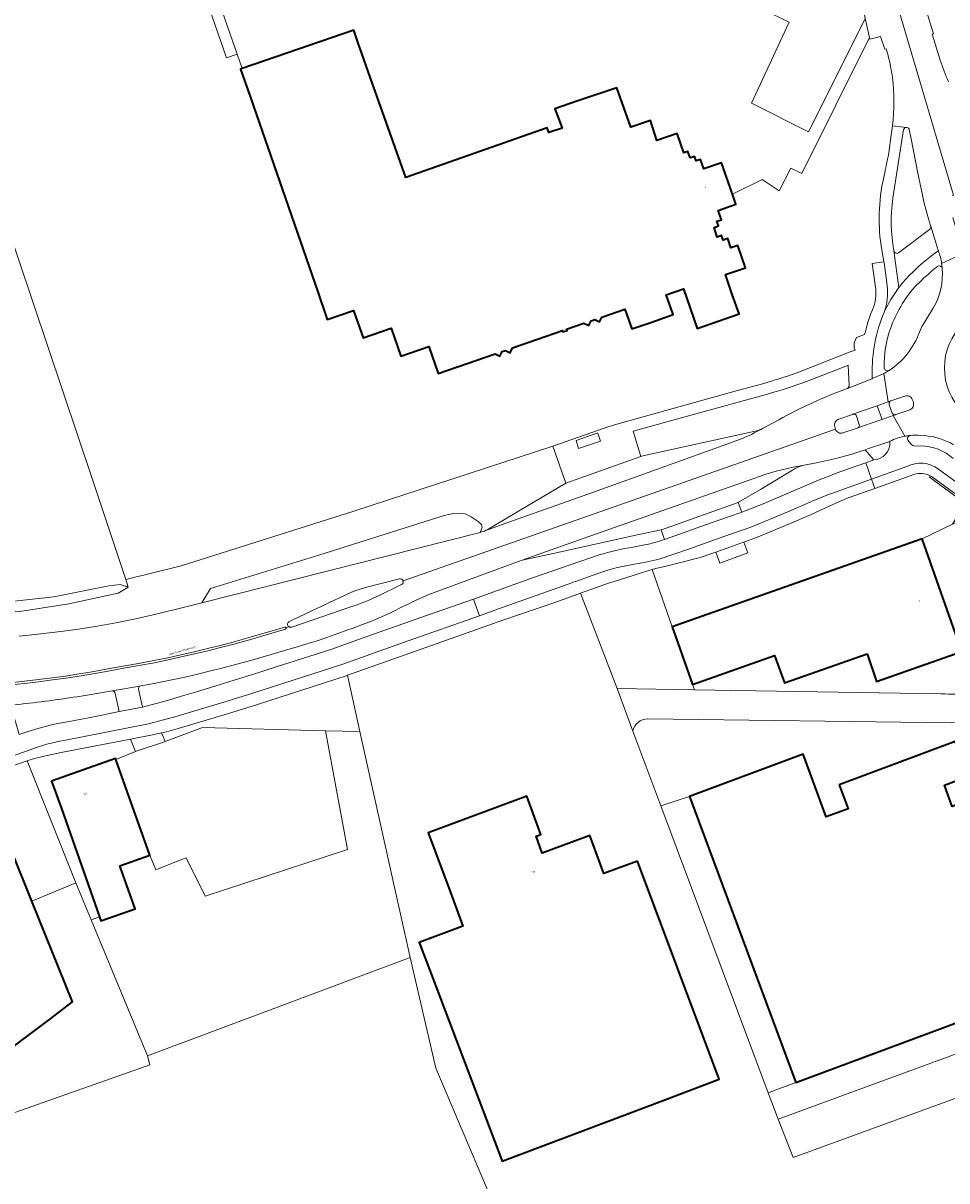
# Model space of a CAD drawing. Header units: metres. Extents: x 197700 to 204338, y 317132 to 325229.
# Tile 41 of 256: x 199081 to 199240, y 319132 to 319331. Entities that reach past the tile are written whole.
import ezdxf
from ezdxf.enums import TextEntityAlignment as Align

# ---------------------------------------------------------------- set-up
doc = ezdxf.new("R2010")
doc.units = ezdxf.units.M
for name, color, linetype, lineweight in [('B-WE-IE-TERREINAFSCHEIDING_KUNSTMATIG_HEKWERK-G', 20, 'IE-TERREINAFSCHEIDING-KUNSTMATIG', 18), ('B-WE-IE-TERREINAFSCHEIDING_KUNSTMATIG_MUUR-GV', 90, 'Continuous', 18), ('B-WE-OG-BEBOUWING-GV', 7, 'Continuous', 35), ('B-WE-OG-BEBOUWING-T18', 10, 'Continuous', 18), ('B-WE-OG-TERREIN_CULTUURSCHEIDING-GV', 7, 'Continuous', 18), ('B-WE-OG-TERREIN_ERF-GV', 7, 'Continuous', 18), ('B-WE-OG-TOPOGRAFIE-T18', 10, 'Continuous', 18), ('B-WE-OG-WATER_GREPPEL-GV', 160, 'Continuous', 18), ('B-WE-VH-VERHARDING_ASFALT-GV', 252, 'Continuous', 18), ('B-WE-VH-VERHARDING_BEDRIJFSVLOERPLAAT-GV', 252, 'Continuous', 18), ('B-WE-VH-VERHARDING_BETONSTRAATSTEEN-GV', 252, 'Continuous', 18), ('B-WE-VH-VERHARDING_OPEN-GV', 252, 'Continuous', 18), ('B-WE-VH-VERHARDING_TEGEL-GV', 252, 'Continuous', 18)]:
    doc.layers.add(name, color=color, linetype=linetype, lineweight=lineweight)
doc.styles.add('NLCS-ISO-M200-T18', font='NLCS-ISO.ttf', dxfattribs={"height": 0.36})
doc.linetypes.add('IE-TERREINAFSCHEIDING-KUNSTMATIG', pattern='A,4,[82,NLCS.SHX,S=0.75,R=90,X=0,Y=0],4,-2', length=10)

msp = doc.modelspace()

# ---------------------------------------------------------------- linework, layer by layer
at = {"layer": 'B-WE-IE-TERREINAFSCHEIDING_KUNSTMATIG_HEKWERK-G'}
for points in [[(199117.923, 319325.492), (199109.896, 319348.555), (199196.19, 319378.39)], [(199118.774, 319323.045), (199117.923, 319325.492)], [(199051.258, 319305.118), (199072.472, 319313.677), (199093.17, 319252.051), (199098.778, 319235.198)], [(199172.16, 319258.154), (199138.002, 319246.977), (199108.321, 319237.537), (199098.778, 319235.198)], [(199098.778, 319235.198), (199099.205, 319233.914)], [(199192.694, 319227.096), (199189.234, 319236.927)], [(199176.937, 319232.863), (199183.213, 319216.478)], [(199136.915, 319218.761), (199139.01, 319209.06)], [(199196.518, 319216.264), (199196.168, 319217.191)], [(199111.963, 319209.749), (199105.553, 319207.375)], [(199133.084, 319209.211), (199111.963, 319209.749)], [(199139.01, 319209.06), (199133.084, 319209.211)], [(199105.449, 319207.336), (199100.571, 319205.714)], [(199105.553, 319207.375), (199105.449, 319207.336)], [(199139.01, 319209.06), (199144.35, 319185.162)], [(199185.913, 319209.141), (199190.711, 319196.319)], [(199100.448, 319205.663), (199097.071, 319204.263)], [(199100.571, 319205.714), (199100.448, 319205.663)], [(199090.24, 319183.07), (199081.844, 319204.042)], [(199190.711, 319196.319), (199209.17, 319146.986)], [(199144.35, 319185.162), (199147.665, 319170.255)], [(199082.671, 319179.923), (199090.24, 319183.07)], [(199090.24, 319183.07), (199092.852, 319176.737)], [(199092.852, 319176.737), (199094.28, 319177.24)], [(199092.852, 319176.737), (199102.508, 319153.33)], [(199147.665, 319170.255), (199102.508, 319153.33)], [(199152.047, 319151.238), (199147.665, 319170.255)], [(199102.925, 319151.809), (199065.266, 319138.478)], [(199102.508, 319153.33), (199102.925, 319151.809)], [(199165.32, 319120.019), (199152.047, 319151.238)], [(199209.17, 319146.986), (199210.877, 319142.424)]]:
    msp.add_lwpolyline(points, dxfattribs=at)
at = {"layer": 'B-WE-IE-TERREINAFSCHEIDING_KUNSTMATIG_MUUR-GV'}
for points in [[(199237.004, 319253.052), (199236.859, 319252.792), (199241.628, 319249.31), (199242.976, 319248.331), (199244.496, 319247.227)], [(199251.254, 319244.555), (199251.697, 319244.648), (199251.713, 319245.012), (199250.896, 319244.998), (199249.248, 319245.292), (199247.82, 319245.768), (199247.044, 319246.097), (199245.905, 319246.692), (199245.411, 319246.988), (199243.768, 319248.168), (199237.385, 319252.834)]]:
    msp.add_lwpolyline(points, dxfattribs=at)
msp.add_lwpolyline([(199237.385, 319252.834, 0.0288194), (199237.004, 319253.052)], format="xyb", dxfattribs=at)
at = {"layer": 'B-WE-OG-BEBOUWING-GV'}
for points in [[(199203, 319284.233), (199201.828, 319287.638), (199205.269, 319288.815), (199203.94, 319292.644), (199202.759, 319292.234), (199202.209, 319293.82), (199201.425, 319293.548), (199201.157, 319294.322), (199200.39, 319294.058), (199199.864, 319295.739), (199200.634, 319296.014), (199200.36, 319296.785), (199201.122, 319297.069), (199200.575, 319298.665), (199203.625, 319299.732), (199203.02, 319301.472), (199201.147, 319306.855), (199198.126, 319305.819), (199197.546, 319307.44), (199196.795, 319307.19), (199196.518, 319307.938), (199195.746, 319307.694), (199195.385, 319308.796), (199194.65, 319308.547), (199193.503, 319311.894), (199190.051, 319310.695), (199188.939, 319314.112), (199185.537, 319312.979), (199184.368, 319316.348), (199183.185, 319319.76), (199176.292, 319317.412), (199172.522, 319316.129), (199173.76, 319312.826), (199171.489, 319312.03), (199171.208, 319312.832), (199146.916, 319304.313), (199140.797, 319321.579), (199138.691, 319327.595), (199137.978, 319329.665), (199118.774, 319323.045), (199118.521, 319322.958), (199120.15, 319318.231), (199131.763, 319284.638), (199133.395, 319279.912), (199137.932, 319281.478), (199139.57, 319276.733), (199144.402, 319278.4), (199146.056, 319273.614), (199150.863, 319275.276), (199152.471, 319270.617), (199162.254, 319273.992), (199163.075, 319273.586), (199163.483, 319274.41), (199164.031, 319274.603), (199164.854, 319274.206), (199165.249, 319275.025), (199173.838, 319278.005), (199173.909, 319277.786), (199174.604, 319278.01), (199174.533, 319278.229), (199177.504, 319279.256), (199178.326, 319278.865), (199178.726, 319279.704), (199179.383, 319279.888), (199180.184, 319279.49), (199180.597, 319280.323), (199184.54, 319281.685), (199185.726, 319278.307), (199188.984, 319279.416), (199192.826, 319280.74), (199191.653, 319284.143), (199194.608, 319285.157), (199196.974, 319278.357), (199204.161, 319280.857)], [(199226.141, 319222.427), (199227.798, 319217.71), (199242.414, 319222.844), (199235.622, 319242.179), (199192.694, 319227.096), (199196.168, 319217.191), (199210.274, 319222.169), (199211.966, 319217.442)], [(199221.349, 319199.934), (199222.888, 319195.812), (199219.147, 319194.403), (199215.155, 319205.167), (199195.642, 319197.93), (199213.901, 319148.756), (199262.422, 319166.791), (199250.207, 319199.678), (199240.793, 319196.176), (199239.427, 319199.86), (199243.526, 319201.405), (199241.277, 319207.376)], [(199086.052, 319200.537), (199087.732, 319195.828), (199094.28, 319177.24), (199094.527, 319176.538), (199100.402, 319178.616), (199097.794, 319185.986), (199102.941, 319187.808), (199098.686, 319199.738), (199097.071, 319204.263), (199097.005, 319204.447)], [(199186.703, 319186.825), (199180.935, 319184.688), (199178.51, 319191.205), (199170.355, 319188.174), (199169.275, 319191.08), (199170.119, 319191.394), (199167.68, 319197.955), (199150.751, 319191.664), (199154.285, 319182.202), (199156.727, 319175.631), (199149.228, 319172.845), (199150.97, 319168.158), (199163.471, 319135.205), (199191.398, 319145.8), (199200.753, 319149.349)]]:
    msp.add_lwpolyline(points, close=True, dxfattribs=at)
msp.add_lwpolyline([(199065.944, 319180.113), (199076.91, 319153.022), (199085.689, 319159.587), (199089.663, 319162.621), (199082.671, 319179.923), (199079.144, 319188.652), (199069.499, 319181.429)], dxfattribs=at)
at = {"layer": 'B-WE-OG-TERREIN_CULTUURSCHEIDING-GV'}
for points in [[(199220.982, 319380.38), (199226.13, 319365.237), (199229.132, 319356.315), (199229.935, 319353.906), (199230.93, 319350.869), (199232.57, 319345.401), (199234.035, 319340.606), (199235.555, 319335.573), (199237.541, 319329.007), (199237.329, 319328.949), (199237.375, 319328.786), (199238.709, 319324.482)], [(199232.436, 319312.553), (199230.586, 319300.749)], [(199237.103, 319295.934), (199237.071, 319296.041), (199236.704, 319297.218), (199236.299, 319298.632), (199235.923, 319300.14), (199235.537, 319301.865), (199234.951, 319304.761), (199233.658, 319311.267), (199233.404, 319312.54)], [(199231.576, 319291.349), (199236.888, 319295.386)], [(199238.33, 319289.056), (199238.03, 319288.844), (199237.582, 319288.493)], [(199235.148, 319277.751), (199235.554, 319278.704), (199236.056, 319279.491), (199236.582, 319280.361), (199237.535, 319281.875)], [(199223.072, 319268.575), (199222.893, 319272.052), (199221.361, 319271.439), (199215.767, 319269.267)], [(199209.035, 319267.097), (199196.73, 319263.682), (199185.961, 319260.715), (199187.291, 319256.38), (199187.603, 319256.491), (199206.903, 319260.69)], [(199207.907, 319261.018), (199208.189, 319261.166), (199210.979, 319262.672)], [(199233.152, 319259.149), (199233.698, 319258.516)], [(199236.367, 319259.899), (199235.335, 319259.966)], [(199080.481, 319225.488), (199084.191, 319225.885), (199087.632, 319226.295), (199090.663, 319226.687), (199093.909, 319227.204), (199097.085, 319227.773), (199100.736, 319228.503), (199104.712, 319229.421), (199108.192, 319230.261), (199111.86, 319231.191), (199113.368, 319233.69), (199131.953, 319239.405), (199153.505, 319246.225), (199155.123, 319246.559), (199156.26, 319246.62), (199157.09, 319246.475), (199158.111, 319245.979), (199159.318, 319245.201), (199159.912, 319244.672), (199160.005, 319244.153), (199159.686, 319243.317), (199159.731, 319243.328), (199160.4, 319243.551), (199160.714, 319243.68), (199161.175, 319243.921), (199166.574, 319247.125), (199174.421, 319251.787), (199172.16, 319258.154), (199138.002, 319246.977), (199108.321, 319237.537), (199098.778, 319235.198), (199099.205, 319233.914), (199097.497, 319232.841), (199088.995, 319231.045), (199081.315, 319229.834), (199073.596, 319228.993)], [(199221.667, 319253.754), (199224.471, 319254.734), (199225.947, 319255.269), (199227.311, 319255.764), (199225.828, 319257.526), (199223.538, 319256.758), (199221.662, 319256.232), (199220.529, 319255.976), (199217.464, 319255.294), (199215.326, 319254.87)], [(199234.382, 319258.162), (199235.379, 319258.164)], [(199213.904, 319254.331), (199212.2, 319253.323), (199207.832, 319250.707), (199204.071, 319248.504), (199203.998, 319248.478), (199204.631, 319246.786), (199206.881, 319247.645), (199208.715, 319248.414), (199217.912, 319252.333)], [(199191.358, 319242.104), (199190.765, 319243.761), (199186.944, 319242.934), (199172.245, 319239.684), (199166.899, 319238.537), (199164.354, 319237.642), (199150.849, 319232.623), (199149.929, 319232.249), (199149.058, 319231.857), (199148.144, 319231.408), (199147.313, 319230.997), (199146.301, 319230.489), (199144.531, 319229.607), (199143.662, 319229.184), (199141.916, 319228.44), (199140.749, 319227.963), (199139.32, 319227.414), (199138.039, 319226.935), (199136.763, 319226.481), (199135.232, 319225.93), (199133.308, 319225.26), (199131.487, 319224.641), (199129.927, 319224.16), (199128.086, 319223.606), (199126.635, 319223.162), (199123.767, 319222.305), (199120.877, 319221.456), (199118.945, 319220.926), (199117.042, 319220.425), (199115.071, 319219.919), (199113.149, 319219.442), (199111.198, 319218.966), (199109.249, 319218.509), (199107.305, 319218.076), (199105.323, 319217.68), (199103.373, 319217.302), (199101.391, 319216.937), (199101.206, 319216.905)], [(199185.97, 319240.782), (199187.94, 319241.157)], [(199100.994, 319216.381), (199101.64, 319213.272), (199101.674, 319213.278), (199104.896, 319214.138), (199106.118, 319214.495), (199108.947, 319215.338), (199110.925, 319215.923), (199118.17, 319218.12), (199121.12, 319219.068), (199124.471, 319220.133), (199130.254, 319222.006), (199134.366, 319223.313), (199137.366, 319224.38), (199141.379, 319225.795), (199149.509, 319228.666), (199158.533, 319231.856), (199168.829, 319235.533), (199180.1, 319239.43)], [(199079.186, 319213.135), (199080.487, 319208.551), (199082.017, 319209.06), (199083.933, 319209.683), (199085.186, 319210.016), (199086.289, 319210.288), (199087.404, 319210.504), (199088.802, 319210.766), (199093.619, 319211.683), (199097.674, 319212.507), (199096.97, 319215.639)], [(199096.465, 319216.071), (199092.484, 319215.384), (199090.451, 319215.066)]]:
    msp.add_lwpolyline(points, dxfattribs=at)
for points in [[(199238.709, 319324.482, 0.0193626), (199240.151, 319320.765)], [(199232.925, 319312.937, 0.3522211), (199232.436, 319312.553)], [(199233.028, 319312.924, 0.0514273), (199232.925, 319312.937)], [(199233.404, 319312.54, 0.2948299), (199233.028, 319312.924)], [(199230.586, 319300.749, 0.0850869), (199230.777, 319291.71)], [(199236.888, 319295.386, 0.2343508), (199237.103, 319295.934)], [(199230.777, 319291.71, 0.5172935), (199231.576, 319291.349)], [(199239.062, 319288.738, 0.5027977), (199238.33, 319289.056)], [(199237.582, 319288.493, 0.0314765), (199234.372, 319285.508)], [(199237.535, 319281.875, 0.1531139), (199239.062, 319288.738)], [(199234.372, 319285.508, 0.0967405), (199230.168, 319278.353)], [(199230.168, 319278.353, 0.0835547), (199229.078, 319271.649)], [(199229.842, 319271.086, 0.1667851), (199235.148, 319277.751)], [(199229.078, 319271.649, 0.4429552), (199229.842, 319271.086)], [(199215.767, 319269.267, -0.0204782), (199209.035, 319267.097)], [(199210.979, 319262.672, -0.041153), (199222.771, 319268.061)], [(199222.771, 319268.061, 0.2571573), (199223.072, 319268.575)], [(199206.903, 319260.69, 0.0430914), (199207.907, 319261.018)], [(199233.599, 319259.975, 0.4914588), (199233.152, 319259.149)], [(199235.335, 319259.966, 0.0455178), (199233.599, 319259.975)], [(199240.995, 319258.387, 0.1097687), (199236.367, 319259.899)], [(199233.698, 319258.516, 0.2067966), (199234.382, 319258.162)], [(199235.379, 319258.164, -0.1827885), (199240.943, 319256.009)], [(199215.326, 319254.87, 0.0629477), (199213.904, 319254.331)], [(199217.912, 319252.333, -0.0108733), (199221.667, 319253.754)], [(199187.94, 319241.157, 0.0362812), (199191.358, 319242.104)], [(199180.1, 319239.43, -0.0378518), (199185.97, 319240.782)], [(199096.97, 319215.639, 0.3554773), (199096.465, 319216.071)], [(199101.206, 319216.905, 0.3147047), (199100.994, 319216.381)], [(199090.451, 319215.066, -0.0122696), (199079.463, 319213.647)]]:
    msp.add_lwpolyline(points, format="xyb", dxfattribs=at)
msp.add_lwpolyline([(199159.686, 319243.317), (199160.005, 319244.153), (199159.912, 319244.672), (199159.318, 319245.201), (199158.111, 319245.979), (199157.09, 319246.475), (199156.26, 319246.62), (199155.123, 319246.559), (199153.505, 319246.225), (199131.953, 319239.405), (199113.368, 319233.69), (199111.86, 319231.191)], close=True, dxfattribs=at)
at = {"layer": 'B-WE-OG-TERREIN_ERF-GV'}
for points in [[(199229.43, 319326.438), (199229.206, 319326.391), (199228.444, 319328.535), (199226.601, 319328.121), (199226.547, 319328.376), (199214.937, 319305.032), (199213.065, 319305.945), (199211.043, 319302.052), (199208.137, 319303.963), (199203.02, 319301.472), (199203.625, 319299.732), (199200.575, 319298.665), (199201.122, 319297.069), (199200.36, 319296.785), (199200.634, 319296.014), (199199.864, 319295.739), (199200.39, 319294.058), (199201.157, 319294.322), (199201.425, 319293.548), (199202.209, 319293.82), (199202.759, 319292.234), (199203.94, 319292.644), (199205.269, 319288.815), (199201.828, 319287.638), (199203, 319284.233), (199204.161, 319280.857), (199196.974, 319278.357), (199194.608, 319285.157), (199191.653, 319284.143), (199192.826, 319280.74), (199188.984, 319279.416), (199185.726, 319278.307), (199184.54, 319281.685), (199180.597, 319280.323), (199180.184, 319279.49), (199179.383, 319279.888), (199178.726, 319279.704), (199178.326, 319278.865), (199177.504, 319279.256), (199174.533, 319278.229), (199174.604, 319278.01), (199173.909, 319277.786), (199173.838, 319278.005), (199165.249, 319275.025), (199164.854, 319274.206), (199164.031, 319274.603), (199163.483, 319274.41), (199163.075, 319273.586), (199162.254, 319273.992), (199152.471, 319270.617), (199150.863, 319275.276), (199146.056, 319273.614), (199144.402, 319278.4), (199139.57, 319276.733), (199137.932, 319281.478), (199133.395, 319279.912), (199131.763, 319284.638), (199120.15, 319318.231), (199118.521, 319322.958), (199118.774, 319323.045), (199117.923, 319325.492), (199116.076, 319324.887), (199107.966, 319348.409)], [(199229.905, 319308.567), (199230.316, 319311.664), (199230.533, 319313.22)], [(199227.649, 319285.064), (199227.037, 319289.55), (199229.057, 319289.819), (199228.551, 319292.634)], [(199226.803, 319280.918), (199226.868, 319281.075)], [(199214.236, 319270.795), (199223.254, 319274.344), (199224.089, 319274.654), (199223.95, 319275.052), (199223.924, 319275.912), (199224.359, 319276.799), (199225.733, 319277.35), (199225.968, 319278.26)], [(199000, 319242.157), (199004.972, 319240.31), (199010.015, 319238.666), (199012.705, 319237.687), (199015.394, 319236.705), (199018.083, 319235.721), (199020.77, 319234.734), (199032.251, 319232.562), (199043.431, 319231.277), (199053.767, 319230.636), (199065.107, 319230.415), (199075.906, 319231.1), (199086.46, 319232.228), (199095.856, 319234.136), (199097.822, 319234.382), (199099.205, 319233.914), (199098.778, 319235.198), (199108.321, 319237.537), (199138.002, 319246.977), (199172.16, 319258.154), (199180.959, 319261.218), (199182.787, 319261.807), (199203.868, 319267.7)], [(199234.213, 319253.269), (199227.685, 319250.934), (199227.506, 319250.87), (199222.909, 319249.234), (199221.844, 319248.817), (199219.666, 319247.829), (199216.53, 319246.381), (199212.828, 319244.798), (199207.445, 319242.571), (199204.969, 319241.638), (199205.649, 319239.771), (199200.864, 319238.017), (199200.192, 319239.94), (199197.484, 319239.002), (199193.874, 319238.057), (199191.397, 319237.464), (199189.784, 319237.103), (199189.234, 319236.927), (199192.694, 319227.096)], [(199192.694, 319227.096), (199235.622, 319242.179), (199240.821, 319244.737), (199242.976, 319248.331), (199241.628, 319249.31), (199236.859, 319252.792), (199237.004, 319253.052)], [(199276.299, 319158.762), (199213.427, 319135.848), (199210.877, 319142.424), (199209.17, 319146.986), (199190.711, 319196.319), (199185.913, 319209.141), (199183.213, 319216.478), (199176.937, 319232.863), (199172.705, 319231.328), (199163.577, 319228.203), (199147.749, 319222.593), (199136.915, 319218.761), (199139.01, 319209.06), (199144.35, 319185.162), (199147.665, 319170.255), (199152.047, 319151.238), (199165.32, 319120.019), (199165.791, 319118.006), (199188.901, 319064.649), (199143.073, 319043.375), (199058.671, 319003.399), (199057.23, 319002.716), (199048.714, 318998.704), (199049.112, 318997.832)], [(199165.32, 319120.019), (199152.047, 319151.238), (199147.665, 319170.255), (199102.508, 319153.33), (199102.925, 319151.809), (199065.266, 319138.478)]]:
    msp.add_lwpolyline(points, dxfattribs=at)
for points in [[(199225.849, 319331.65), (199225.406, 319333.732), (199216.822, 319338.203), (199209.643, 319336.124), (199208.365, 319333.145), (199212.76, 319331.004), (199206.29, 319317.09), (199216.083, 319312.159), (199219.58, 319319.105)], [(199133.084, 319209.211), (199139.01, 319209.06), (199136.915, 319218.761), (199136.819, 319218.727), (199121.243, 319213.694), (199116.284, 319212.142), (199107.782, 319209.621), (199105.784, 319209.01), (199104.937, 319208.838), (199105.553, 319207.375), (199111.963, 319209.749)], [(199139.01, 319209.06), (199133.084, 319209.211), (199136.86, 319188.815), (199112.431, 319180.8), (199109.145, 319187.399), (199108.08, 319186.968), (199103.957, 319185.298), (199102.941, 319187.808), (199097.794, 319185.986), (199100.402, 319178.616), (199094.527, 319176.538), (199094.28, 319177.24), (199092.852, 319176.737), (199102.508, 319153.33), (199147.665, 319170.255), (199144.35, 319185.162)], [(199180.935, 319184.688), (199186.703, 319186.825), (199200.753, 319149.349), (199191.398, 319145.8), (199163.471, 319135.205), (199150.97, 319168.158), (199149.228, 319172.845), (199156.727, 319175.631), (199154.285, 319182.202), (199150.751, 319191.664), (199167.68, 319197.955), (199170.119, 319191.394), (199169.275, 319191.08), (199170.355, 319188.174), (199178.51, 319191.205)]]:
    msp.add_lwpolyline(points, close=True, dxfattribs=at)
for points in [[(199230.201, 319323.358, 0.0258195), (199229.43, 319326.438)], [(199230.505, 319321.497, 0.0152531), (199230.201, 319323.358)], [(199230.533, 319313.22, 0.0608897), (199230.505, 319321.497)], [(199229.188, 319305.114, -0.010676), (199229.905, 319308.567)], [(199228.551, 319292.634, -0.0957328), (199229.188, 319305.114)], [(199226.868, 319281.075, 0.1336479), (199227.649, 319285.064)], [(199225.968, 319278.26, -0.0260338), (199226.803, 319280.918)], [(199203.868, 319267.7, 0.025583), (199214.236, 319270.795)], [(199237.004, 319253.052, 0.1939189), (199234.213, 319253.269)]]:
    msp.add_lwpolyline(points, format="xyb", dxfattribs=at)
at = {"layer": 'B-WE-OG-WATER_GREPPEL-GV'}
msp.add_lwpolyline([(199073.596, 319228.993), (199081.315, 319229.834), (199088.995, 319231.045), (199097.497, 319232.841), (199099.205, 319233.914), (199097.822, 319234.382), (199095.856, 319234.136), (199086.46, 319232.228), (199075.906, 319231.1)], dxfattribs=at)
at = {"layer": 'B-WE-VH-VERHARDING_ASFALT-GV'}
for points in [[(199240.76, 319301.214), (199240.998, 319301.279), (199231.145, 319334.609), (199229.729, 319339.298), (199228.263, 319344.097), (199226.654, 319349.468), (199225.662, 319352.494), (199224.865, 319354.886), (199221.867, 319363.795), (199216.721, 319378.932), (199210.27, 319397.904), (199206.009, 319410.387), (199201.497, 319423.905), (199194.541, 319446.426), (199190.926, 319445.202), (199195.582, 319431.715), (199205.188, 319403.41), (199212.856, 319380.144)], [(199213.354, 319378.75), (199217.29, 319365.42), (199219.952, 319355.728), (199220.538, 319353.597), (199222.619, 319345.521), (199222.86, 319344.668), (199222.935, 319344.393), (199224.813, 319336.514), (199225.406, 319333.732), (199225.849, 319331.65), (199226.547, 319328.376), (199226.601, 319328.121), (199228.444, 319328.535), (199229.206, 319326.391), (199229.43, 319326.438)], [(199231.145, 319334.609), (199240.998, 319301.279)], [(199238.709, 319324.482), (199237.375, 319328.786), (199237.329, 319328.949), (199237.541, 319329.007), (199235.555, 319335.573)], [(199230.533, 319313.22), (199232.925, 319312.937)], [(199233.404, 319312.54), (199233.658, 319311.267), (199234.951, 319304.761), (199235.537, 319301.865), (199235.923, 319300.14), (199236.299, 319298.632), (199236.704, 319297.218), (199237.071, 319296.041), (199237.103, 319295.934), (199238.238, 319292.19), (199238.262, 319292.11)], [(199238.967, 319289.535), (199242.682, 319291.235), (199242.146, 319293.087), (199242.004, 319293.579), (199240.891, 319297.428)], [(199243.55, 319288.402), (199242.809, 319290.797), (199242.798, 319290.836), (199242.682, 319291.235), (199238.967, 319289.535)], [(199237.535, 319281.875), (199236.582, 319280.361), (199236.056, 319279.491), (199235.554, 319278.704), (199235.148, 319277.751)], [(199221.306, 319262.776), (199223.629, 319263.59), (199223.73, 319263.625), (199227.388, 319264.91), (199227.895, 319265.088), (199229.799, 319265.757), (199229.041, 319270.614), (199228.939, 319270.56), (199227.049, 319269.752), (199227.009, 319269.735), (199226.253, 319269.411), (199225.447, 319269.067), (199222.771, 319268.061)], [(199229.041, 319270.614), (199229.799, 319265.757), (199230.246, 319265.914), (199232.648, 319266.739)], [(199233.927, 319266.159), (199234.101, 319265.68)], [(199232.624, 319259.839), (199230.663, 319263.399), (199228.742, 319262.73), (199228.194, 319262.539), (199224.59, 319261.284), (199224.476, 319261.246), (199222.014, 319260.414)], [(199233.485, 319264.395), (199231.1, 319263.551), (199231.046, 319263.528), (199230.987, 319263.512), (199230.663, 319263.399), (199232.624, 319259.839)], [(199210.979, 319262.672), (199208.189, 319261.166), (199207.907, 319261.018), (199206.782, 319260.427), (199206.278, 319260.167), (199205.499, 319259.809), (199204.559, 319259.419), (199203.625, 319259.067), (199202.713, 319258.728), (199191.42, 319254.624), (199179.168, 319250.25), (199165.236, 319245.28), (199160.483, 319243.579), (199160.4, 319243.551), (199159.731, 319243.328), (199159.686, 319243.317), (199111.86, 319231.191), (199108.192, 319230.261), (199104.712, 319229.421), (199100.736, 319228.503), (199097.085, 319227.773), (199093.909, 319227.204), (199090.663, 319226.687), (199087.632, 319226.295), (199084.191, 319225.885), (199080.481, 319225.488)], [(199146.442, 319234.996), (199220.725, 319261.066), (199220.61, 319261.5)], [(199220.725, 319261.066), (199146.442, 319234.996)], [(199229.56, 319258.788), (199230.036, 319258.949), (199230.078, 319258.963), (199230.098, 319258.97)], [(199235.335, 319259.966), (199236.367, 319259.899)], [(199214.416, 319254.69), (199215.326, 319254.87), (199217.464, 319255.294), (199220.529, 319255.976), (199221.662, 319256.232), (199223.538, 319256.758), (199225.828, 319257.526), (199226.386, 319257.713), (199229.56, 319258.788)], [(199090.451, 319215.066), (199092.484, 319215.384), (199096.465, 319216.071), (199101.206, 319216.905), (199101.391, 319216.937), (199103.373, 319217.302), (199105.323, 319217.68), (199107.305, 319218.076), (199109.249, 319218.509), (199111.198, 319218.966), (199113.149, 319219.442), (199115.071, 319219.919), (199117.042, 319220.425), (199118.945, 319220.926), (199120.877, 319221.456), (199123.767, 319222.305), (199126.635, 319223.162), (199128.086, 319223.606), (199129.927, 319224.16), (199131.487, 319224.641), (199133.308, 319225.26), (199135.232, 319225.93), (199136.763, 319226.481), (199138.039, 319226.935), (199139.32, 319227.414), (199140.749, 319227.963), (199141.916, 319228.44), (199143.662, 319229.184), (199144.531, 319229.607), (199146.301, 319230.489), (199147.313, 319230.997), (199148.144, 319231.408), (199149.058, 319231.857), (199149.929, 319232.249), (199150.849, 319232.623), (199164.354, 319237.642), (199166.899, 319238.537), (199171.093, 319240.013), (199175.573, 319241.612), (199206.717, 319252.584)], [(199126.898, 319227.98), (199127.611, 319228.334), (199137.565, 319233.017), (199138.315, 319233.329), (199139.037, 319233.58), (199140, 319233.839), (199145.829, 319235.303)], [(199146.176, 319234.364), (199142.221, 319232.415), (199141.27, 319231.989), (199140.314, 319231.569), (199139.23, 319231.126), (199138.351, 319230.791), (199137.486, 319230.495), (199127.311, 319227.044)], [(199126.343, 319226.924), (199126.789, 319227.118)], [(199126.789, 319227.118), (199126.343, 319226.924)], [(199078.925, 319217.458), (199081.373, 319217.73), (199083.78, 319218.018), (199086.154, 319218.319), (199088.418, 319218.623), (199090.4, 319218.93), (199092.705, 319219.31), (199095.424, 319219.784), (199098.027, 319220.251), (199100.965, 319220.781), (199103.638, 319221.274), (199106.021, 319221.744), (199108.255, 319222.254), (199110.531, 319222.78), (199112.81, 319223.333), (199114.763, 319223.826), (199117.263, 319224.471), (199120.339, 319225.337), (199123.393, 319226.23), (199125.293, 319226.78), (199126.115, 319227.03)], [(199126.231, 319226.699), (199123.497, 319225.878), (199120.44, 319224.984), (199117.359, 319224.116), (199114.854, 319223.47), (199112.898, 319222.976), (199110.616, 319222.422), (199108.337, 319221.896), (199106.097, 319221.385), (199103.707, 319220.913), (199101.031, 319220.419), (199098.092, 319219.889), (199095.488, 319219.422), (199092.766, 319218.948), (199090.458, 319218.567), (199088.471, 319218.259), (199086.202, 319217.955), (199083.825, 319217.653), (199081.415, 319217.365), (199078.963, 319217.093)], [(199238.824, 319215.583), (199196.518, 319216.264), (199183.213, 319216.478), (199185.913, 319209.141)], [(199188.477, 319211.248), (199240.664, 319210.591), (199243.185, 319210.621), (199245.698, 319210.834), (199248.744, 319211.34), (199251.734, 319212.114), (199253.666, 319212.768), (199255.845, 319213.764), (199255.974, 319213.807), (199260.116, 319215.604)], [(199279.348, 319168.571), (199278.23, 319167.574), (199277.446, 319167.019), (199276.604, 319166.558), (199273.449, 319165.4), (199269.093, 319163.801), (199210.877, 319142.424), (199213.427, 319135.848), (199276.299, 319158.762), (199279.505, 319159.93)]]:
    msp.add_lwpolyline(points, dxfattribs=at)
for points in [[(199229.43, 319326.438, -0.0258195), (199230.201, 319323.358)], [(199230.201, 319323.358, -0.0152531), (199230.505, 319321.497)], [(199240.151, 319320.765, -0.0193626), (199238.709, 319324.482)], [(199230.505, 319321.497, -0.0608897), (199230.533, 319313.22)], [(199232.925, 319312.937, -0.0514273), (199233.028, 319312.924)], [(199233.028, 319312.924, -0.2948299), (199233.404, 319312.54)], [(199238.262, 319292.11, -0.008053), (199238.417, 319291.702)], [(199238.417, 319291.702, -0.0473991), (199238.967, 319289.535)], [(199238.967, 319289.535, -0.0162301), (199239.062, 319288.738)], [(199239.062, 319288.738, -0.1531139), (199237.535, 319281.875)], [(199239.43, 319271.584, -1), (199260.478, 319271.584)], [(199235.148, 319277.751, -0.1667851), (199229.842, 319271.086)], [(199229.842, 319271.086, -0.0175573), (199229.041, 319270.614)], [(199260.478, 319271.584, -1), (199239.43, 319271.584)], [(199222.771, 319268.061, 0.041153), (199210.979, 319262.672)], [(199232.648, 319266.739, -0.4160008), (199233.927, 319266.159)], [(199234.101, 319265.68, -0.4045855), (199233.485, 319264.395)], [(199220.61, 319261.5, -0.4155524), (199221.306, 319262.776)], [(199222.014, 319260.414, -0.4312687), (199220.725, 319261.066)], [(199230.098, 319258.97, -0.0709142), (199232.624, 319259.839)], [(199232.624, 319259.839, -0.0262982), (199233.599, 319259.975)], [(199233.599, 319259.975, -0.0455178), (199235.335, 319259.966)], [(199236.367, 319259.899, -0.1097687), (199240.995, 319258.387)], [(199206.717, 319252.584, -0.0461611), (199214.416, 319254.69)], [(199145.829, 319235.303, -0.3946561), (199146.442, 319234.996)], [(199146.442, 319234.996, -0.3948795), (199146.176, 319234.364)], [(199126.789, 319227.118, -0.5550362), (199126.898, 319227.98)], [(199127.311, 319227.044, -0.2768285), (199126.789, 319227.118)], [(199126.115, 319227.03, -0.4239125), (199126.343, 319226.924)], [(199126.343, 319226.924, -0.4252747), (199126.231, 319226.699)], [(199249.325, 319216.679, -0.0836048), (199238.824, 319215.583)], [(199079.463, 319213.647, 0.0122696), (199090.451, 319215.066)], [(199185.913, 319209.141, -0.3559499), (199188.477, 319211.248)]]:
    msp.add_lwpolyline(points, format="xyb", dxfattribs=at)
at = {"layer": 'B-WE-VH-VERHARDING_BEDRIJFSVLOERPLAAT-GV'}
for points in [[(199260.478, 319271.584, 1), (199239.43, 319271.584)], [(199239.43, 319271.584, 1), (199260.478, 319271.584)], [(199146.442, 319234.996, 0.3946561), (199145.829, 319235.303)], [(199146.176, 319234.364, 0.3948795), (199146.442, 319234.996)], [(199126.898, 319227.98, 0.5550362), (199126.789, 319227.118)], [(199126.789, 319227.118, 0.2768285), (199127.311, 319227.044)], [(199126.343, 319226.924, 0.4239125), (199126.115, 319227.03)], [(199126.231, 319226.699, 0.4252747), (199126.343, 319226.924)]]:
    msp.add_lwpolyline(points, format="xyb", dxfattribs=at)
for points in [[(199179.886, 319260.367), (199179.717, 319260.367), (199176.149, 319259.102), (199176.56, 319257.736), (199180.342, 319259.02)], [(199200.192, 319239.94), (199200.864, 319238.017), (199205.649, 319239.771), (199204.969, 319241.638), (199204.93, 319241.623), (199202.396, 319240.726)]]:
    msp.add_lwpolyline(points, close=True, dxfattribs=at)
for points in [[(199145.829, 319235.303), (199140, 319233.839), (199139.037, 319233.58), (199138.315, 319233.329), (199137.565, 319233.017), (199127.611, 319228.334)], [(199127.311, 319227.044), (199137.486, 319230.495), (199138.351, 319230.791), (199139.23, 319231.126), (199140.314, 319231.569), (199141.27, 319231.989), (199142.221, 319232.415), (199146.176, 319234.364)], [(199127.611, 319228.334), (199126.898, 319227.98)], [(199126.115, 319227.03), (199125.293, 319226.78), (199123.393, 319226.23), (199120.339, 319225.337), (199117.263, 319224.471), (199114.763, 319223.826), (199112.81, 319223.333), (199110.531, 319222.78), (199108.255, 319222.254), (199106.021, 319221.744), (199103.638, 319221.274), (199100.965, 319220.781), (199098.027, 319220.251), (199095.424, 319219.784), (199092.705, 319219.31), (199090.4, 319218.93), (199088.418, 319218.623), (199086.154, 319218.319), (199083.78, 319218.018), (199081.373, 319217.73), (199078.925, 319217.458)], [(199078.963, 319217.093), (199081.415, 319217.365), (199083.825, 319217.653), (199086.202, 319217.955), (199088.471, 319218.259), (199090.458, 319218.567), (199092.766, 319218.948), (199095.488, 319219.422), (199098.092, 319219.889), (199101.031, 319220.419), (199103.707, 319220.913), (199106.097, 319221.385), (199108.337, 319221.896), (199110.616, 319222.422), (199112.898, 319222.976), (199114.854, 319223.47), (199117.359, 319224.116), (199120.44, 319224.984), (199123.497, 319225.878), (199126.231, 319226.699)]]:
    msp.add_lwpolyline(points, dxfattribs=at)
at = {"layer": 'B-WE-VH-VERHARDING_BETONSTRAATSTEEN-GV'}
for points in [[(199230.246, 319265.914, 0.4198602), (199229.975, 319265.256)], [(199233.927, 319266.159, 0.4160008), (199232.648, 319266.739)], [(199233.485, 319264.395, 0.4045855), (199234.101, 319265.68)], [(199224.353, 319263.273, 0.4198368), (199223.73, 319263.625)], [(199230.476, 319263.822, 0.3911025), (199230.987, 319263.512)], [(199207.907, 319261.018, -0.0430914), (199206.903, 319260.69)], [(199221.306, 319262.776, 0.4155524), (199220.61, 319261.5)], [(199220.725, 319261.066, 0.4312687), (199222.014, 319260.414)], [(199224.59, 319261.284, 0.3687557), (199224.818, 319261.888)], [(199214.416, 319254.69, 0.0461611), (199206.717, 319252.584)], [(199213.904, 319254.331, -0.0629477), (199215.326, 319254.87)], [(199096.465, 319216.071, -0.3554773), (199096.97, 319215.639)], [(199100.994, 319216.381, -0.3147047), (199101.206, 319216.905)], [(199082.378, 319205.962, -0.046234), (199088.171, 319207.554)]]:
    msp.add_lwpolyline(points, format="xyb", dxfattribs=at)
for points in [[(199229.975, 319265.256), (199230.476, 319263.822)], [(199232.648, 319266.739), (199230.246, 319265.914)], [(199234.101, 319265.68), (199233.927, 319266.159)], [(199223.73, 319263.625), (199223.629, 319263.59), (199221.306, 319262.776)], [(199224.818, 319261.888), (199224.353, 319263.273)], [(199230.987, 319263.512), (199231.046, 319263.528), (199231.1, 319263.551), (199233.485, 319264.395)], [(199206.903, 319260.69), (199187.603, 319256.491), (199187.291, 319256.38), (199174.421, 319251.787), (199166.574, 319247.125), (199161.175, 319243.921), (199160.714, 319243.68), (199160.4, 319243.551), (199160.483, 319243.579), (199165.236, 319245.28), (199179.168, 319250.25), (199191.42, 319254.624), (199202.713, 319258.728), (199203.625, 319259.067), (199204.559, 319259.419), (199205.499, 319259.809), (199206.278, 319260.167), (199206.782, 319260.427), (199207.907, 319261.018)], [(199220.61, 319261.5), (199220.725, 319261.066)], [(199222.014, 319260.414), (199224.476, 319261.246), (199224.59, 319261.284)], [(199206.717, 319252.584), (199175.573, 319241.612), (199171.093, 319240.013), (199166.899, 319238.537), (199172.245, 319239.684), (199186.944, 319242.934), (199190.765, 319243.761), (199190.818, 319243.772), (199203.998, 319248.478), (199204.071, 319248.504), (199207.832, 319250.707), (199212.2, 319253.323), (199213.904, 319254.331)], [(199215.326, 319254.87), (199214.416, 319254.69)], [(199088.171, 319207.554), (199102.716, 319210.4), (199105.268, 319211.071), (199107.197, 319211.628), (199115.647, 319214.152), (199120.625, 319215.682), (199136.072, 319220.688), (199147.157, 319224.606), (199159.556, 319228.994), (199158.533, 319231.856), (199149.509, 319228.666), (199141.379, 319225.795), (199137.366, 319224.38), (199134.366, 319223.313), (199130.254, 319222.006), (199124.471, 319220.133), (199121.12, 319219.068), (199118.17, 319218.12), (199110.925, 319215.923), (199108.947, 319215.338), (199106.118, 319214.495), (199104.896, 319214.138), (199101.674, 319213.278), (199101.64, 319213.272), (199097.674, 319212.507), (199093.619, 319211.683), (199088.802, 319210.766), (199087.404, 319210.504), (199086.289, 319210.288), (199085.186, 319210.016), (199083.933, 319209.683), (199082.017, 319209.06), (199080.487, 319208.551)], [(199101.206, 319216.905), (199096.465, 319216.071)], [(199096.97, 319215.639), (199097.674, 319212.507)], [(199097.674, 319212.507), (199101.64, 319213.272), (199100.994, 319216.381)], [(199053.071, 319195.678), (199073.578, 319202.902), (199082.378, 319205.962)]]:
    msp.add_lwpolyline(points, dxfattribs=at)
at = {"layer": 'B-WE-VH-VERHARDING_OPEN-GV'}
for points in [[(199107.966, 319348.409), (199116.076, 319324.887), (199117.923, 319325.492), (199118.774, 319323.045), (199137.978, 319329.665), (199138.691, 319327.595), (199140.797, 319321.579), (199146.916, 319304.313), (199171.208, 319312.832), (199171.489, 319312.03), (199173.76, 319312.826), (199172.522, 319316.129), (199176.292, 319317.412), (199183.185, 319319.76), (199184.368, 319316.348), (199185.537, 319312.979), (199188.939, 319314.112), (199190.051, 319310.695), (199193.503, 319311.894), (199194.65, 319308.547), (199195.385, 319308.796), (199195.746, 319307.694), (199196.518, 319307.938), (199196.795, 319307.19), (199197.546, 319307.44), (199198.126, 319305.819), (199201.147, 319306.855), (199203.02, 319301.472), (199208.137, 319303.963), (199211.043, 319302.052), (199213.065, 319305.945), (199214.937, 319305.032), (199226.547, 319328.376), (199225.849, 319331.65), (199219.58, 319319.105), (199216.083, 319312.159), (199206.29, 319317.09), (199212.76, 319331.004)], [(199249.325, 319216.679), (199251.398, 319222.087), (199251.656, 319222.814), (199251.742, 319223.552), (199243.73, 319246.168), (199240.821, 319244.737), (199235.622, 319242.179), (199242.414, 319222.844), (199227.798, 319217.71), (199226.141, 319222.427), (199211.966, 319217.442), (199210.274, 319222.169), (199196.168, 319217.191), (199196.518, 319216.264), (199238.824, 319215.583)], [(199222.888, 319195.812), (199221.349, 319199.934), (199241.277, 319207.376), (199243.526, 319201.405), (199248.684, 319202.746), (199245.698, 319210.834), (199243.185, 319210.621), (199240.664, 319210.591), (199188.477, 319211.248)], [(199185.913, 319209.141), (199190.711, 319196.319), (199195.642, 319197.93), (199215.155, 319205.167), (199219.147, 319194.403), (199222.888, 319195.812)], [(199065.266, 319138.478), (199102.925, 319151.809), (199102.508, 319153.33), (199092.852, 319176.737), (199090.24, 319183.07), (199081.844, 319204.042), (199074.162, 319201.382)], [(199079.144, 319188.652), (199082.671, 319179.923), (199089.663, 319162.621), (199085.689, 319159.587), (199076.91, 319153.022)]]:
    msp.add_lwpolyline(points, dxfattribs=at)
for points in [[(199183.213, 319216.478), (199196.518, 319216.264), (199196.168, 319217.191), (199192.694, 319227.096), (199189.234, 319236.927), (199187.756, 319236.453), (199183.273, 319235.035), (199181.738, 319234.561), (199179.497, 319233.792), (199176.937, 319232.863)], [(199213.901, 319148.756), (199209.17, 319146.986), (199210.877, 319142.424), (199269.093, 319163.801), (199267.309, 319168.661), (199271.685, 319170.252), (199258.744, 319205.849), (199252.354, 319208.706), (199251.751, 319209.183), (199251.441, 319209.938), (199251.41, 319210.997), (199251.734, 319212.114), (199248.744, 319211.34), (199245.698, 319210.834), (199248.684, 319202.746), (199243.526, 319201.405), (199239.427, 319199.86), (199240.793, 319196.176), (199250.207, 319199.678), (199262.422, 319166.791)], [(199100.571, 319205.714), (199100.448, 319205.663), (199097.071, 319204.263), (199098.686, 319199.738), (199102.941, 319187.808), (199103.957, 319185.298), (199108.08, 319186.968), (199109.145, 319187.399), (199112.431, 319180.8), (199136.86, 319188.815), (199133.084, 319209.211), (199111.963, 319209.749), (199105.553, 319207.375), (199105.449, 319207.336)], [(199087.732, 319195.828), (199086.052, 319200.537), (199097.005, 319204.447), (199097.071, 319204.263), (199100.448, 319205.663), (199099.626, 319207.79), (199087.716, 319205.461), (199085.284, 319204.951), (199083.579, 319204.549), (199081.947, 319204.078), (199081.844, 319204.042), (199090.24, 319183.07), (199092.852, 319176.737), (199094.28, 319177.24)], [(199100.571, 319205.714), (199105.449, 319207.336), (199105.553, 319207.375), (199104.937, 319208.838), (199103.67, 319208.581), (199099.626, 319207.79), (199100.448, 319205.663)], [(199190.711, 319196.319), (199209.17, 319146.986), (199213.901, 319148.756), (199195.642, 319197.93)]]:
    msp.add_lwpolyline(points, close=True, dxfattribs=at)
for points in [[(199238.824, 319215.583, 0.0836048), (199249.325, 319216.679)], [(199188.477, 319211.248, 0.3559499), (199185.913, 319209.141)]]:
    msp.add_lwpolyline(points, format="xyb", dxfattribs=at)
at = {"layer": 'B-WE-VH-VERHARDING_TEGEL-GV'}
for points in [[(199232.925, 319312.937), (199230.533, 319313.22), (199230.316, 319311.664), (199229.905, 319308.567)], [(199230.586, 319300.749), (199232.436, 319312.553)], [(199236.888, 319295.386), (199231.576, 319291.349)], [(199238.262, 319292.11), (199238.238, 319292.19), (199237.103, 319295.934)], [(199228.551, 319292.634), (199229.057, 319289.819), (199229.076, 319289.711), (199229.618, 319285.735)], [(199230.777, 319291.71), (199231.612, 319285.39)], [(199231.612, 319285.39), (199230.777, 319291.71)], [(199229.618, 319285.735), (199229.076, 319289.711), (199229.057, 319289.819), (199227.037, 319289.55), (199227.649, 319285.064)], [(199237.582, 319288.493), (199238.03, 319288.844), (199238.33, 319289.056)], [(199226.868, 319281.075), (199226.803, 319280.918)], [(199229.085, 319281.122), (199229.109, 319281.178)], [(199229.109, 319281.178), (199229.085, 319281.122)], [(199225.968, 319278.26), (199225.733, 319277.35), (199224.359, 319276.799), (199223.924, 319275.912), (199223.95, 319275.052), (199224.089, 319274.654), (199223.254, 319274.344), (199214.236, 319270.795)], [(199215.767, 319269.267), (199221.361, 319271.439), (199222.893, 319272.052), (199223.072, 319268.575)], [(199222.771, 319268.061), (199225.447, 319269.067), (199226.253, 319269.411), (199227.009, 319269.735), (199227.049, 319269.752), (199227.035, 319270.299)], [(199227.035, 319270.299), (199227.049, 319269.752), (199228.939, 319270.56), (199229.041, 319270.614)], [(199203.868, 319267.7), (199182.787, 319261.807), (199180.959, 319261.218), (199172.16, 319258.154), (199174.421, 319251.787), (199187.291, 319256.38), (199185.961, 319260.715), (199196.73, 319263.682), (199209.035, 319267.097)], [(199224.59, 319261.284), (199228.194, 319262.539), (199228.742, 319262.73), (199227.895, 319265.088), (199227.388, 319264.91), (199223.73, 319263.625)], [(199230.246, 319265.914), (199229.799, 319265.757), (199227.895, 319265.088), (199228.742, 319262.73), (199230.663, 319263.399), (199230.987, 319263.512)], [(199230.476, 319263.822), (199229.975, 319265.256)], [(199224.353, 319263.273), (199224.818, 319261.888)], [(199230.036, 319258.949), (199229.56, 319258.788), (199226.386, 319257.713), (199225.828, 319257.526), (199227.311, 319255.764)], [(199230.086, 319258.807), (199230.078, 319258.963), (199230.036, 319258.949)], [(199230.098, 319258.97), (199230.078, 319258.963), (199230.086, 319258.807)], [(199233.698, 319258.516), (199233.152, 319259.149)], [(199235.379, 319258.164), (199234.382, 319258.162)], [(199185.01, 319237.633), (199188.344, 319238.24), (199190.436, 319238.704), (199195.648, 319240.508), (199201.518, 319242.58), (199206.202, 319244.227), (199212.522, 319246.86), (199217.013, 319248.787), (199217.98, 319249.193), (199219.241, 319249.708), (199226.935, 319252.474), (199225.947, 319255.269), (199224.471, 319254.734), (199221.667, 319253.754)], [(199227.311, 319255.764), (199225.947, 319255.269), (199226.935, 319252.474), (199232.971, 319254.645)], [(199232.971, 319254.645), (199226.935, 319252.474), (199227.506, 319250.87)], [(199227.506, 319250.87), (199227.685, 319250.934), (199234.213, 319253.269)], [(199238.428, 319254.201), (199244.854, 319249.455), (199245.659, 319248.854)], [(199245.659, 319248.854), (199244.854, 319249.455), (199238.428, 319254.201)], [(199204.969, 319241.638), (199207.445, 319242.571), (199212.828, 319244.798), (199216.53, 319246.381), (199219.666, 319247.829), (199221.844, 319248.817), (199222.909, 319249.234), (199227.506, 319250.87), (199226.935, 319252.474), (199219.241, 319249.708), (199217.98, 319249.193), (199217.013, 319248.787), (199212.522, 319246.86), (199206.202, 319244.227), (199201.518, 319242.58), (199195.648, 319240.508), (199190.436, 319238.704), (199188.344, 319238.24), (199185.01, 319237.633)], [(199217.912, 319252.333), (199208.715, 319248.414), (199206.881, 319247.645), (199204.631, 319246.786), (199204.333, 319246.672), (199199.382, 319244.934), (199191.502, 319242.156), (199191.358, 319242.104)], [(199237.385, 319252.834), (199243.768, 319248.168), (199245.411, 319246.988), (199245.905, 319246.692), (199247.044, 319246.097), (199247.82, 319245.768), (199249.248, 319245.292), (199250.896, 319244.998), (199251.713, 319245.012), (199251.771, 319245.013), (199252.442, 319243.074), (199254.684, 319242.595), (199253.292, 319246.285), (199253.251, 319246.393), (199253.106, 319246.754), (199252.821, 319246.723)], [(199074.162, 319201.382), (199081.844, 319204.042), (199081.947, 319204.078), (199083.579, 319204.549), (199085.284, 319204.951), (199087.716, 319205.461), (199099.626, 319207.79), (199103.67, 319208.581), (199104.937, 319208.838), (199105.784, 319209.01), (199107.782, 319209.621), (199116.284, 319212.142), (199121.243, 319213.694), (199136.819, 319218.727), (199136.915, 319218.761), (199147.749, 319222.593), (199163.577, 319228.203), (199172.705, 319231.328), (199176.937, 319232.863), (199179.497, 319233.792), (199181.738, 319234.561), (199183.273, 319235.035), (199187.756, 319236.453), (199189.234, 319236.927), (199189.784, 319237.103), (199191.397, 319237.464), (199193.874, 319238.057), (199197.484, 319239.002), (199200.192, 319239.94), (199202.396, 319240.726), (199204.93, 319241.623), (199204.969, 319241.638)], [(199187.94, 319241.157), (199185.97, 319240.782)], [(199180.1, 319239.43), (199168.829, 319235.533), (199158.533, 319231.856), (199159.556, 319228.994), (199162.815, 319230.148), (199173.827, 319234.075), (199178.269, 319235.657)], [(199178.269, 319235.657), (199173.827, 319234.075), (199162.815, 319230.148), (199159.556, 319228.994), (199147.157, 319224.606), (199136.072, 319220.688), (199120.625, 319215.682), (199115.647, 319214.152), (199107.197, 319211.628), (199105.268, 319211.071), (199102.716, 319210.4), (199088.171, 319207.554)], [(199082.378, 319205.962), (199073.578, 319202.902)]]:
    msp.add_lwpolyline(points, dxfattribs=at)
for points in [[(199232.436, 319312.553, -0.3522211), (199232.925, 319312.937)], [(199229.905, 319308.567, 0.010676), (199229.188, 319305.114)], [(199229.188, 319305.114, 0.0957328), (199228.551, 319292.634)], [(199230.777, 319291.71, -0.0850869), (199230.586, 319300.749)], [(199237.103, 319295.934, -0.2343508), (199236.888, 319295.386)], [(199231.576, 319291.349, -0.5172935), (199230.777, 319291.71)], [(199233.884, 319287.944, -0.0546896), (199238.417, 319291.702)], [(199238.417, 319291.702, 0.0546896), (199233.884, 319287.944)], [(199238.417, 319291.702, 0.008053), (199238.262, 319292.11)], [(199238.967, 319289.535, 0.0473991), (199238.417, 319291.702)], [(199238.33, 319289.056, -0.5027977), (199239.062, 319288.738)], [(199239.062, 319288.738, 0.0162301), (199238.967, 319289.535)], [(199231.612, 319285.39, -0.0393086), (199233.884, 319287.944)], [(199233.884, 319287.944, 0.0393086), (199231.612, 319285.39)], [(199234.372, 319285.508, -0.0314765), (199237.582, 319288.493)], [(199227.649, 319285.064, -0.1336479), (199226.868, 319281.075)], [(199229.085, 319281.122, 0.1146729), (199229.618, 319285.735)], [(199229.618, 319285.735, -0.1146729), (199229.085, 319281.122)], [(199229.109, 319281.178, -0.0563228), (199231.612, 319285.39)], [(199231.612, 319285.39, 0.0563228), (199229.109, 319281.178)], [(199230.168, 319278.353, -0.0967405), (199234.372, 319285.508)], [(199226.803, 319280.918, 0.0260338), (199225.968, 319278.26)], [(199227.035, 319270.299, -0.1079144), (199229.085, 319281.122)], [(199229.085, 319281.122, 0.1079144), (199227.035, 319270.299)], [(199229.078, 319271.649, -0.0835547), (199230.168, 319278.353)], [(199229.041, 319270.614, 0.0175573), (199229.842, 319271.086)], [(199229.842, 319271.086, -0.4429552), (199229.078, 319271.649)], [(199214.236, 319270.795, -0.025583), (199203.868, 319267.7)], [(199209.035, 319267.097, 0.0204782), (199215.767, 319269.267)], [(199223.072, 319268.575, -0.2571573), (199222.771, 319268.061)], [(199229.975, 319265.256, -0.4198602), (199230.246, 319265.914)], [(199223.73, 319263.625, -0.4198368), (199224.353, 319263.273)], [(199230.987, 319263.512, -0.3911025), (199230.476, 319263.822)], [(199224.818, 319261.888, -0.3687557), (199224.59, 319261.284)], [(199232.624, 319259.839, 0.0709142), (199230.098, 319258.97)], [(199233.599, 319259.975, 0.0262982), (199232.624, 319259.839)], [(199233.152, 319259.149, -0.4914588), (199233.599, 319259.975)], [(199227.311, 319255.764, 0.3988193), (199230.086, 319258.807)], [(199230.086, 319258.807, -0.3988193), (199227.311, 319255.764)], [(199234.382, 319258.162, -0.2067966), (199233.698, 319258.516)], [(199240.943, 319256.009, 0.1827885), (199235.379, 319258.164)], [(199232.971, 319254.645, -0.2876338), (199238.428, 319254.201)], [(199238.428, 319254.201, 0.2876338), (199232.971, 319254.645)], [(199221.667, 319253.754, 0.0108733), (199217.912, 319252.333)], [(199234.213, 319253.269, -0.1939189), (199237.004, 319253.052)], [(199237.004, 319253.052, -0.0288194), (199237.385, 319252.834)], [(199191.358, 319242.104, -0.0362812), (199187.94, 319241.157)], [(199185.97, 319240.782, 0.0378518), (199180.1, 319239.43)], [(199178.269, 319235.657, -0.0493982), (199185.01, 319237.633)], [(199185.01, 319237.633, 0.0493982), (199178.269, 319235.657)], [(199088.171, 319207.554, 0.046234), (199082.378, 319205.962)]]:
    msp.add_lwpolyline(points, format="xyb", dxfattribs=at)
for points in [[(199179.886, 319260.367), (199180.342, 319259.02), (199176.56, 319257.736), (199176.149, 319259.102), (199179.717, 319260.367)], [(199203.998, 319248.478), (199190.818, 319243.772), (199190.765, 319243.761), (199191.358, 319242.104), (199191.502, 319242.156), (199199.382, 319244.934), (199204.333, 319246.672), (199204.631, 319246.786)]]:
    msp.add_lwpolyline(points, close=True, dxfattribs=at)

# ---------------------------------------------------------------- texts
at = {"layer": 'B-WE-OG-BEBOUWING-T18', "style": 'NLCS-ISO-M200-T18'}
for s, rotation, p in [('1', 19.1, (199198.401, 319302.576)), ('2', 19.3, (199235.128, 319231.518)), ('115', 19.6, (199091.88, 319198.37))]:
    msp.add_text(s, height=0.36, rotation=rotation, dxfattribs=at).set_placement(p, align=Align.MIDDLE)
msp.add_text('113', height=0.36, dxfattribs=at).set_placement((199168.811, 319184.933), align=Align.MIDDLE)
at = {"layer": 'B-WE-OG-TOPOGRAFIE-T18', "style": 'NLCS-ISO-M200-T18'}
msp.add_text('Heerlenersteenweg', height=0.36, rotation=16.6, dxfattribs=at).set_placement((199108.48, 319222.963), align=Align.MIDDLE)

doc.saveas('drawing.dxf')
